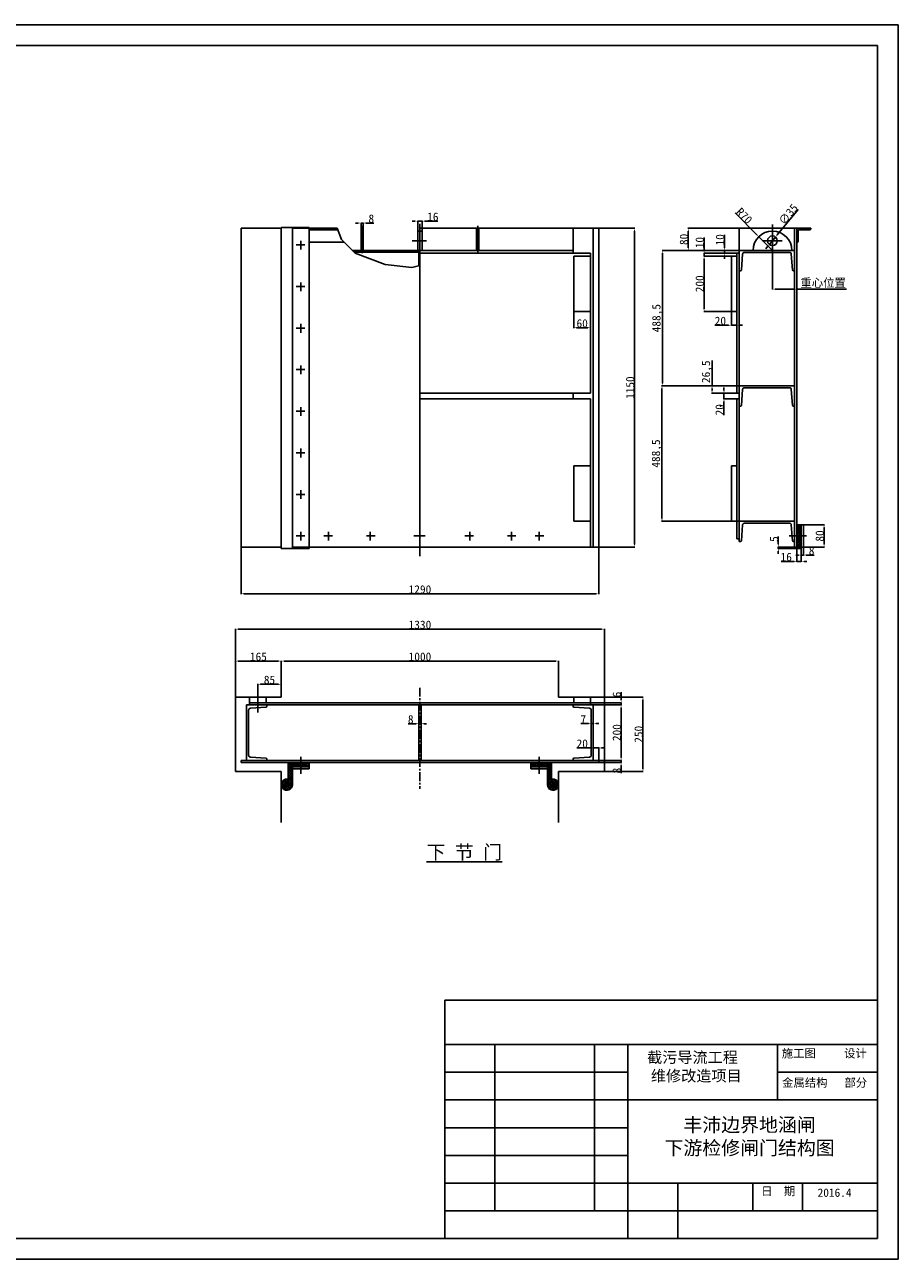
# Model space of a CAD drawing. Header units: millimetres. Extents: x -34 to 6266, y 2090 to 6545.
# Tile 2 of 2: x 3116 to 6266, y 2090 to 6545. Entities that reach past the tile are written whole.
import ezdxf

# ---------------------------------------------------------------- set-up
doc = ezdxf.new("R2010")
doc.units = ezdxf.units.MM
doc.linetypes.add('CENTER', pattern=[50.8, 31.75, -6.35, 6.35, -6.35])
doc.dimstyles.new('ISO-25', dxfattribs={"dimtxt": 30, "dimasz": 10, "dimexe": 1.25, "dimexo": 0.625, "dimtad": 1, "dimtxsty": 'Standard', "dimcen": 2.5, "dimadec": 0, "dimazin": 0, "dimtfac": 1, "dimtmove": 0, "dimatfit": 3, "dimfxl": 1, "dimarcsym": 0})

# ---------------------------------------------------------------- blocks, each defined once
blk = doc.blocks.new('*D1')
at = {"color": 0, "lineweight": -2}
for p, q in [((3895.7, 4659.7), (3895.7, 4490.2)), ((5185.7, 4659.7), (5185.7, 4490.2)), ((3905.7, 4491.5), (5175.7, 4491.5))]:
    blk.add_line(p, q, dxfattribs=at)
at = {"color": 0}
for points in [[(3905.7, 4493.2), (3905.7, 4489.8), (3895.7, 4491.5)], [(5175.7, 4493.2), (5175.7, 4489.8), (5185.7, 4491.5)]]:
    blk.add_solid(points, dxfattribs=at)
at = {"layer": 'Defpoints', "color": 0}
for p in [(3895.7, 4660.3), (5185.7, 4660.3), (5185.7, 4491.5)]:
    blk.add_point(p, dxfattribs=at)
at = {"color": 0, "insert": (4540.7, 4507.1), "char_height": 30, "attachment_point": 5}
blk.add_mtext('1290', dxfattribs=at)
blk = doc.blocks.new('*D2')
at = {"color": 0, "lineweight": -2}
for p, q in [((4040.7, 4180.7), (4040.7, 4250)), ((4050.7, 4248.7), (5030.7, 4248.7)), ((5040.7, 4212.7), (5040.7, 4250))]:
    blk.add_line(p, q, dxfattribs=at)
at = {"color": 0}
for points in [[(4050.7, 4250.4), (4050.7, 4247.1), (4040.7, 4248.7)], [(5030.7, 4250.4), (5030.7, 4247.1), (5040.7, 4248.7)]]:
    blk.add_solid(points, dxfattribs=at)
at = {"layer": 'Defpoints', "color": 0}
for p in [(5040.7, 4248.7), (5040.7, 4212), (4040.7, 4180)]:
    blk.add_point(p, dxfattribs=at)
at = {"color": 0, "insert": (4540.7, 4264.4), "char_height": 30, "attachment_point": 5}
blk.add_mtext('1000', dxfattribs=at)
blk = doc.blocks.new('*D3')
at = {"color": 0, "lineweight": -2}
for p, q in [((3875.7, 4119.1), (3875.7, 4365.2)), ((3885.7, 4364), (5195.7, 4364)), ((5205.7, 4119.1), (5205.7, 4365.2))]:
    blk.add_line(p, q, dxfattribs=at)
at = {"color": 0}
for points in [[(3885.7, 4365.6), (3885.7, 4362.3), (3875.7, 4364)], [(5195.7, 4365.6), (5195.7, 4362.3), (5205.7, 4364)]]:
    blk.add_solid(points, dxfattribs=at)
at = {"layer": 'Defpoints', "color": 0}
for p in [(5205.7, 4364), (3875.7, 4118.5), (5205.7, 4118.5)]:
    blk.add_point(p, dxfattribs=at)
at = {"color": 0, "insert": (4540.7, 4379.6), "char_height": 30, "attachment_point": 5}
blk.add_mtext('1330', dxfattribs=at)
blk = doc.blocks.new('*D4')
at = {"color": 0, "lineweight": -2}
for p, q in [((5206.3, 4118.5), (5346.2, 4118.5)), ((5344.9, 3860.4), (5344.9, 4108.5)), ((5206.3, 3850.4), (5346.2, 3850.4))]:
    blk.add_line(p, q, dxfattribs=at)
at = {"color": 0}
for points in [[(5343.3, 4108.5), (5346.6, 4108.5), (5344.9, 4118.5)], [(5343.3, 3860.4), (5346.6, 3860.4), (5344.9, 3850.4)]]:
    blk.add_solid(points, dxfattribs=at)
at = {"layer": 'Defpoints', "color": 0}
for p in [(5205.7, 4118.5), (5344.9, 4118.5), (5205.7, 3850.4)]:
    blk.add_point(p, dxfattribs=at)
at = {"color": 0, "insert": (5329.3, 3984.5), "char_height": 30, "attachment_point": 5, "rotation": 90}
blk.add_mtext('250', dxfattribs=at)
blk = doc.blocks.new('*D5')
at = {"color": 0, "lineweight": -2}
for p, q in [((3875.7, 4249.4), (3875.7, 4250)), ((4030.7, 4248.7), (3885.7, 4248.7)), ((4040.7, 4249.4), (4040.7, 4250))]:
    blk.add_line(p, q, dxfattribs=at)
at = {"color": 0}
for points in [[(3885.7, 4250.4), (3885.7, 4247.1), (3875.7, 4248.7)], [(4030.7, 4250.4), (4030.7, 4247.1), (4040.7, 4248.7)]]:
    blk.add_solid(points, dxfattribs=at)
at = {"layer": 'Defpoints', "color": 0}
for p in [(3875.7, 4248.7), (3875.7, 4248.7), (4040.7, 4248.7)]:
    blk.add_point(p, dxfattribs=at)
at = {"color": 0, "insert": (3958.2, 4264.4), "char_height": 30, "attachment_point": 5}
blk.add_mtext('165', dxfattribs=at)
blk = doc.blocks.new('*D6')
at = {"color": 0, "lineweight": -2}
for p, q in [((5186.3, 5810.3), (5315.8, 5810.3)), ((5314.5, 5800.3), (5314.5, 4670.3)), ((5186.3, 4660.3), (5315.8, 4660.3))]:
    blk.add_line(p, q, dxfattribs=at)
at = {"color": 0}
for points in [[(5312.8, 5800.3), (5316.2, 5800.3), (5314.5, 5810.3)], [(5312.8, 4670.3), (5316.2, 4670.3), (5314.5, 4660.3)]]:
    blk.add_solid(points, dxfattribs=at)
at = {"layer": 'Defpoints', "color": 0}
for p in [(5185.7, 5810.3), (5185.7, 4660.3), (5314.5, 4660.3)]:
    blk.add_point(p, dxfattribs=at)
at = {"color": 0, "insert": (5298.9, 5235.3), "char_height": 30, "attachment_point": 5, "rotation": 90}
blk.add_mtext('1150', dxfattribs=at)
blk = doc.blocks.new('*D11')
at = {"color": 0, "lineweight": -2}
for p, q in [((5691.2, 5810.3), (5507.1, 5810.3)), ((5508.4, 5800.3), (5508.4, 5740.3)), ((5691.2, 5730.3), (5507.1, 5730.3))]:
    blk.add_line(p, q, dxfattribs=at)
at = {"color": 0}
for points in [[(5506.7, 5800.3), (5510, 5800.3), (5508.4, 5810.3)], [(5506.7, 5740.3), (5510, 5740.3), (5508.4, 5730.3)]]:
    blk.add_solid(points, dxfattribs=at)
at = {"layer": 'Defpoints', "color": 0}
for p in [(5691.9, 5810.3), (5508.4, 5730.3), (5691.9, 5730.3)]:
    blk.add_point(p, dxfattribs=at)
at = {"color": 0, "insert": (5492.7, 5770.3), "char_height": 30, "attachment_point": 5, "rotation": 90}
blk.add_mtext('80', dxfattribs=at)
blk = doc.blocks.new('*D12')
at = {"color": 0, "lineweight": -2}
for p, q in [((5638.4, 5740.3), (5638.4, 5787.2)), ((5637.7, 5730.3), (5637.1, 5730.3)), ((5683.2, 5720.3), (5637.1, 5720.3)), ((5638.4, 5720.3), (5638.4, 5730.3)), ((5638.4, 5710.3), (5638.4, 5700.3))]:
    blk.add_line(p, q, dxfattribs=at)
at = {"color": 0}
for points in [[(5636.7, 5740.3), (5640, 5740.3), (5638.4, 5730.3)], [(5636.7, 5710.3), (5640, 5710.3), (5638.4, 5720.3)]]:
    blk.add_solid(points, dxfattribs=at)
at = {"layer": 'Defpoints', "color": 0}
for p in [(5638.4, 5730.3), (5638.4, 5730.3), (5683.9, 5720.3)]:
    blk.add_point(p, dxfattribs=at)
at = {"color": 0, "insert": (5622.7, 5768.8), "char_height": 30, "attachment_point": 5, "rotation": 90}
blk.add_mtext('10', dxfattribs=at)
blk = doc.blocks.new('*D13')
at = {"color": 0, "lineweight": -2}
for p, q in [((5565.3, 5730.3), (5565.3, 5777.2)), ((5682.6, 5720.3), (5564, 5720.3)), ((5683.2, 5710.3), (5564, 5710.3)), ((5565.3, 5710.3), (5565.3, 5720.3)), ((5565.3, 5700.3), (5565.3, 5690.3))]:
    blk.add_line(p, q, dxfattribs=at)
at = {"color": 0}
for points in [[(5563.6, 5730.3), (5566.9, 5730.3), (5565.3, 5720.3)], [(5563.6, 5700.3), (5566.9, 5700.3), (5565.3, 5710.3)]]:
    blk.add_solid(points, dxfattribs=at)
at = {"layer": 'Defpoints', "color": 0}
for p in [(5565.3, 5720.3), (5683.2, 5720.3), (5683.9, 5710.3)]:
    blk.add_point(p, dxfattribs=at)
at = {"color": 0, "insert": (5549.7, 5758.8), "char_height": 30, "attachment_point": 5, "rotation": 90}
blk.add_mtext('10', dxfattribs=at)
blk = doc.blocks.new('*D14')
at = {"color": 0, "lineweight": -2}
for p, q in [((5691.2, 5241.8), (5412.3, 5241.8)), ((5413.5, 5231.8), (5413.5, 4763.3)), ((5691.2, 4753.3), (5412.3, 4753.3))]:
    blk.add_line(p, q, dxfattribs=at)
at = {"color": 0}
for points in [[(5411.8, 5231.8), (5415.2, 5231.8), (5413.5, 5241.8)], [(5411.8, 4763.3), (5415.2, 4763.3), (5413.5, 4753.3)]]:
    blk.add_solid(points, dxfattribs=at)
at = {"layer": 'Defpoints', "color": 0}
for p in [(5691.9, 5241.8), (5413.5, 4753.3), (5691.9, 4753.3)]:
    blk.add_point(p, dxfattribs=at)
at = {"color": 0, "insert": (5395.4, 4997.6), "char_height": 30, "attachment_point": 5, "rotation": 90}
blk.add_mtext('488,5', dxfattribs=at)
blk = doc.blocks.new('*D15')
at = {"color": 0, "lineweight": -2}
for p, q in [((5691.2, 5730.3), (5413.9, 5730.3)), ((5415.2, 5720.3), (5415.2, 5251.8)), ((5691.2, 5241.8), (5413.9, 5241.8))]:
    blk.add_line(p, q, dxfattribs=at)
at = {"color": 0}
for points in [[(5413.5, 5720.3), (5416.8, 5720.3), (5415.2, 5730.3)], [(5413.5, 5251.8), (5416.8, 5251.8), (5415.2, 5241.8)]]:
    blk.add_solid(points, dxfattribs=at)
at = {"layer": 'Defpoints', "color": 0}
for p in [(5691.9, 5730.3), (5415.2, 5241.8), (5691.9, 5241.8)]:
    blk.add_point(p, dxfattribs=at)
at = {"color": 0, "insert": (5397.1, 5486.1), "char_height": 30, "attachment_point": 5, "rotation": 90}
blk.add_mtext('488,5', dxfattribs=at)
blk = doc.blocks.new('*D16')
at = {"color": 0, "lineweight": -2}
for p, q in [((5155.7, 3935.1), (5106.1, 3935.1)), ((5165.7, 3935.7), (5165.7, 3936.3)), ((5185.7, 3935.1), (5165.7, 3935.1)), ((5185.7, 3891.1), (5185.7, 3936.3)), ((5195.7, 3935.1), (5205.7, 3935.1))]:
    blk.add_line(p, q, dxfattribs=at)
at = {"color": 0}
for points in [[(5155.7, 3936.8), (5155.7, 3933.4), (5165.7, 3935.1)], [(5195.7, 3936.8), (5195.7, 3933.4), (5185.7, 3935.1)]]:
    blk.add_solid(points, dxfattribs=at)
at = {"layer": 'Defpoints', "color": 0}
for p in [(5165.7, 3935.1), (5165.7, 3935.1), (5185.7, 3890.5)]:
    blk.add_point(p, dxfattribs=at)
at = {"color": 0, "insert": (5125.9, 3950.7), "char_height": 30, "attachment_point": 5}
blk.add_mtext('20', dxfattribs=at)
blk = doc.blocks.new('*D18')
at = {"color": 0, "lineweight": -2}
for p, q in [((5095.7, 5509.7), (5095.7, 5450.2)), ((5145.7, 5451.5), (5105.7, 5451.5)), ((5155.7, 5454), (5155.7, 5450.2))]:
    blk.add_line(p, q, dxfattribs=at)
at = {"color": 0}
for points in [[(5105.7, 5453.1), (5105.7, 5449.8), (5095.7, 5451.5)], [(5145.7, 5453.1), (5145.7, 5449.8), (5155.7, 5451.5)]]:
    blk.add_solid(points, dxfattribs=at)
at = {"layer": 'Defpoints', "color": 0}
for p in [(5095.7, 5510.3), (5095.7, 5451.5), (5155.7, 5454.6)]:
    blk.add_point(p, dxfattribs=at)
at = {"color": 0, "insert": (5125.7, 5467.1), "char_height": 30, "attachment_point": 5}
blk.add_mtext('60', dxfattribs=at)
blk = doc.blocks.new('*D19')
at = {"color": 0, "lineweight": -2}
for p, q in [((5683.2, 5215.3), (5635.8, 5215.3)), ((5637, 5225.3), (5637, 5235.3)), ((5637, 5215.3), (5637, 5195.3)), ((5683.2, 5195.3), (5635.8, 5195.3)), ((5637, 5185.3), (5637, 5135.7))]:
    blk.add_line(p, q, dxfattribs=at)
at = {"color": 0}
for points in [[(5635.4, 5225.3), (5638.7, 5225.3), (5637, 5215.3)], [(5635.4, 5185.3), (5638.7, 5185.3), (5637, 5195.3)]]:
    blk.add_solid(points, dxfattribs=at)
at = {"layer": 'Defpoints', "color": 0}
for p in [(5683.9, 5215.3), (5637, 5195.3), (5683.9, 5195.3)]:
    blk.add_point(p, dxfattribs=at)
at = {"color": 0, "insert": (5621.4, 5155.5), "char_height": 30, "attachment_point": 5, "rotation": 90}
blk.add_mtext('20', dxfattribs=at)
blk = doc.blocks.new('*D20')
at = {"color": 0, "lineweight": -2}
for p, q in [((5593.9, 5241.8), (5593.9, 5333.6)), ((5596.1, 5241.8), (5592.6, 5241.8)), ((5683.2, 5215.3), (5592.6, 5215.3)), ((5593.9, 5225.3), (5593.9, 5231.8))]:
    blk.add_line(p, q, dxfattribs=at)
at = {"color": 0}
for points in [[(5592.2, 5231.8), (5595.5, 5231.8), (5593.9, 5241.8)], [(5592.2, 5225.3), (5595.5, 5225.3), (5593.9, 5215.3)]]:
    blk.add_solid(points, dxfattribs=at)
at = {"layer": 'Defpoints', "color": 0}
for p in [(5593.9, 5241.8), (5596.8, 5241.8), (5683.9, 5215.3)]:
    blk.add_point(p, dxfattribs=at)
at = {"color": 0, "insert": (5575.7, 5292.7), "char_height": 30, "attachment_point": 5, "rotation": 90}
blk.add_mtext('26,5', dxfattribs=at)
blk = doc.blocks.new('*D21')
at = {"color": 0, "lineweight": -2}
for p, q in [((5186.3, 3890.5), (5267.4, 3890.5)), ((5186.3, 3882.5), (5267.4, 3882.5)), ((5266.2, 3900.5), (5266.2, 3910.5)), ((5266.2, 3890.5), (5266.2, 3882.5)), ((5266.2, 3872.5), (5266.2, 3844.2))]:
    blk.add_line(p, q, dxfattribs=at)
at = {"color": 0}
for points in [[(5264.5, 3900.5), (5267.8, 3900.5), (5266.2, 3890.5)], [(5264.5, 3872.5), (5267.8, 3872.5), (5266.2, 3882.5)]]:
    blk.add_solid(points, dxfattribs=at)
at = {"layer": 'Defpoints', "color": 0}
for p in [(5185.7, 3890.5), (5185.7, 3882.5), (5266.2, 3882.5)]:
    blk.add_point(p, dxfattribs=at)
at = {"color": 0, "insert": (5250.6, 3853.4), "char_height": 30, "attachment_point": 5, "rotation": 90}
blk.add_mtext('8', dxfattribs=at)
blk = doc.blocks.new('*D22')
at = {"color": 0, "lineweight": -2}
for p, q in [((5266.2, 4108.5), (5266.2, 4136.9)), ((5156.3, 4098.5), (5267.4, 4098.5)), ((5166.3, 4090.5), (5267.4, 4090.5)), ((5266.2, 4090.5), (5266.2, 4098.5)), ((5266.2, 4080.5), (5266.2, 4070.5))]:
    blk.add_line(p, q, dxfattribs=at)
at = {"color": 0}
for points in [[(5264.5, 4108.5), (5267.8, 4108.5), (5266.2, 4098.5)], [(5264.5, 4080.5), (5267.8, 4080.5), (5266.2, 4090.5)]]:
    blk.add_solid(points, dxfattribs=at)
at = {"layer": 'Defpoints', "color": 0}
for p in [(5155.7, 4098.5), (5165.7, 4090.5), (5266.2, 4098.5)]:
    blk.add_point(p, dxfattribs=at)
at = {"color": 0, "insert": (5250.6, 4127.7), "char_height": 30, "attachment_point": 5, "rotation": 90}
blk.add_mtext('6', dxfattribs=at)
blk = doc.blocks.new('*D23')
at = {"color": 0, "lineweight": -2}
for p, q in [((4526.7, 4022.7), (4498.5, 4022.7)), ((4536.7, 4023.3), (4536.7, 4023.9)), ((4544.7, 4022.7), (4536.7, 4022.7)), ((4544.7, 4023.3), (4544.7, 4023.9)), ((4554.7, 4022.7), (4564.7, 4022.7))]:
    blk.add_line(p, q, dxfattribs=at)
at = {"color": 0}
for points in [[(4526.7, 4024.4), (4526.7, 4021), (4536.7, 4022.7)], [(4554.7, 4024.4), (4554.7, 4021), (4544.7, 4022.7)]]:
    blk.add_solid(points, dxfattribs=at)
at = {"layer": 'Defpoints', "color": 0}
for p in [(4536.7, 4022.7), (4536.7, 4022.7), (4544.7, 4022.7)]:
    blk.add_point(p, dxfattribs=at)
at = {"color": 0, "insert": (4507.6, 4038.3), "char_height": 30, "attachment_point": 5}
blk.add_mtext('8', dxfattribs=at)
blk = doc.blocks.new('*D24')
at = {"color": 0, "lineweight": -2}
for p, q in [((5899.9, 4654.7), (5899.9, 4607.3)), ((5915.9, 4654.7), (5915.9, 4607.3)), ((5889.9, 4608.5), (5842.9, 4608.5)), ((5915.9, 4608.5), (5899.9, 4608.5)), ((5925.9, 4608.5), (5935.9, 4608.5))]:
    blk.add_line(p, q, dxfattribs=at)
at = {"color": 0}
for points in [[(5889.9, 4610.2), (5889.9, 4606.9), (5899.9, 4608.5)], [(5925.9, 4610.2), (5925.9, 4606.9), (5915.9, 4608.5)]]:
    blk.add_solid(points, dxfattribs=at)
at = {"layer": 'Defpoints', "color": 0}
for p in [(5899.9, 4655.3), (5915.9, 4655.3), (5899.9, 4608.5)]:
    blk.add_point(p, dxfattribs=at)
at = {"color": 0, "insert": (5861.4, 4624.2), "char_height": 30, "attachment_point": 5}
blk.add_mtext('16', dxfattribs=at)
blk = doc.blocks.new('*D25')
at = {"color": 0, "lineweight": -2}
for p, q in [((5915.9, 4654.7), (5915.9, 4629.9)), ((5923.9, 4659.7), (5923.9, 4629.9)), ((5905.9, 4631.2), (5895.9, 4631.2)), ((5915.9, 4631.2), (5923.9, 4631.2)), ((5933.9, 4631.2), (5962.1, 4631.2))]:
    blk.add_line(p, q, dxfattribs=at)
at = {"color": 0}
for points in [[(5905.9, 4632.8), (5905.9, 4629.5), (5915.9, 4631.2)], [(5933.9, 4632.8), (5933.9, 4629.5), (5923.9, 4631.2)]]:
    blk.add_solid(points, dxfattribs=at)
at = {"layer": 'Defpoints', "color": 0}
for p in [(5915.9, 4655.3), (5923.9, 4660.3), (5923.9, 4631.2)]:
    blk.add_point(p, dxfattribs=at)
at = {"color": 0, "insert": (5953, 4646.8), "char_height": 30, "attachment_point": 5}
blk.add_mtext('8', dxfattribs=at)
blk = doc.blocks.new('*D26')
at = {"color": 0, "lineweight": -2}
for p, q in [((5832.9, 4670.3), (5832.9, 4697.7)), ((5891.2, 4660.3), (5831.7, 4660.3)), ((5899.2, 4655.3), (5831.7, 4655.3)), ((5832.9, 4655.3), (5832.9, 4660.3)), ((5832.9, 4645.3), (5832.9, 4635.3))]:
    blk.add_line(p, q, dxfattribs=at)
at = {"color": 0}
for points in [[(5831.3, 4670.3), (5834.6, 4670.3), (5832.9, 4660.3)], [(5831.3, 4645.3), (5834.6, 4645.3), (5832.9, 4655.3)]]:
    blk.add_solid(points, dxfattribs=at)
at = {"layer": 'Defpoints', "color": 0}
for p in [(5832.9, 4660.3), (5891.9, 4660.3), (5899.9, 4655.3)]:
    blk.add_point(p, dxfattribs=at)
at = {"color": 0, "insert": (5817.3, 4689), "char_height": 30, "attachment_point": 5, "rotation": 90}
blk.add_mtext('5', dxfattribs=at)
blk = doc.blocks.new('*D27')
at = {"color": 0, "lineweight": -2}
for p, q in [((5924.5, 4740.3), (5999.3, 4740.3)), ((5998.1, 4670.3), (5998.1, 4730.3)), ((5924.5, 4660.3), (5999.3, 4660.3))]:
    blk.add_line(p, q, dxfattribs=at)
at = {"color": 0}
for points in [[(5996.4, 4730.3), (5999.8, 4730.3), (5998.1, 4740.3)], [(5996.4, 4670.3), (5999.8, 4670.3), (5998.1, 4660.3)]]:
    blk.add_solid(points, dxfattribs=at)
at = {"layer": 'Defpoints', "color": 0}
for p in [(5923.9, 4740.3), (5998.1, 4740.3), (5923.9, 4660.3)]:
    blk.add_point(p, dxfattribs=at)
at = {"color": 0, "insert": (5982.5, 4700.3), "char_height": 30, "attachment_point": 5, "rotation": 90}
blk.add_mtext('80', dxfattribs=at)
blk = doc.blocks.new('*D57')
at = {"color": 0, "lineweight": -2}
for p, q in [((3955.7, 4136.7), (3955.7, 4166.4)), ((3965.7, 4165.1), (4030.7, 4165.1)), ((4040.7, 4164.6), (4040.7, 4166.4))]:
    blk.add_line(p, q, dxfattribs=at)
at = {"color": 0}
for points in [[(3965.7, 4166.8), (3965.7, 4163.5), (3955.7, 4165.1)], [(4030.7, 4166.8), (4030.7, 4163.5), (4040.7, 4165.1)]]:
    blk.add_solid(points, dxfattribs=at)
at = {"layer": 'Defpoints', "color": 0}
for p in [(4040.7, 4165.1), (4040.7, 4164), (3955.7, 4136)]:
    blk.add_point(p, dxfattribs=at)
at = {"color": 0, "insert": (3998.2, 4180.8), "char_height": 30, "attachment_point": 5}
blk.add_mtext('85', dxfattribs=at)
blk = doc.blocks.new('*D62')
at = {"color": 0, "lineweight": -2}
for p, q in [((5166.3, 4090.5), (5267.4, 4090.5)), ((5266.2, 4080.5), (5266.2, 3900.5)), ((5186.3, 3890.5), (5267.4, 3890.5))]:
    blk.add_line(p, q, dxfattribs=at)
at = {"color": 0}
for points in [[(5264.5, 4080.5), (5267.8, 4080.5), (5266.2, 4090.5)], [(5264.5, 3900.5), (5267.8, 3900.5), (5266.2, 3890.5)]]:
    blk.add_solid(points, dxfattribs=at)
at = {"layer": 'Defpoints', "color": 0}
for p in [(5165.7, 4090.5), (5185.7, 3890.5), (5266.2, 3890.5)]:
    blk.add_point(p, dxfattribs=at)
at = {"color": 0, "insert": (5250.6, 3990.5), "char_height": 30, "attachment_point": 5, "rotation": 90}
blk.add_mtext('200', dxfattribs=at)
blk = doc.blocks.new('*D63')
at = {"color": 0, "lineweight": -2}
for p, q in [((5564.7, 5710.3), (5564, 5710.3)), ((5565.3, 5520.3), (5565.3, 5700.3)), ((5663.2, 5510.3), (5564, 5510.3))]:
    blk.add_line(p, q, dxfattribs=at)
at = {"color": 0}
for points in [[(5563.6, 5700.3), (5566.9, 5700.3), (5565.3, 5710.3)], [(5563.6, 5520.3), (5566.9, 5520.3), (5565.3, 5510.3)]]:
    blk.add_solid(points, dxfattribs=at)
at = {"layer": 'Defpoints', "color": 0}
for p in [(5565.3, 5710.3), (5565.3, 5710.3), (5663.9, 5510.3)]:
    blk.add_point(p, dxfattribs=at)
at = {"color": 0, "insert": (5549.7, 5610.3), "char_height": 30, "attachment_point": 5, "rotation": 90}
blk.add_mtext('200', dxfattribs=at)
blk = doc.blocks.new('*D64')
at = {"color": 0, "lineweight": -2}
for p, q in [((5663.9, 5509.7), (5663.9, 5459.4)), ((5653.9, 5460.6), (5604.3, 5460.6)), ((5683.9, 5460.6), (5663.9, 5460.6)), ((5683.9, 5460.9), (5683.9, 5461.9)), ((5693.9, 5460.6), (5703.9, 5460.6))]:
    blk.add_line(p, q, dxfattribs=at)
at = {"color": 0}
for points in [[(5653.9, 5462.3), (5653.9, 5458.9), (5663.9, 5460.6)], [(5693.9, 5462.3), (5693.9, 5458.9), (5683.9, 5460.6)]]:
    blk.add_solid(points, dxfattribs=at)
at = {"layer": 'Defpoints', "color": 0}
for p in [(5663.9, 5510.3), (5663.9, 5460.6), (5683.9, 5460.3)]:
    blk.add_point(p, dxfattribs=at)
at = {"color": 0, "insert": (5624.1, 5476.2), "char_height": 30, "attachment_point": 5}
blk.add_mtext('20', dxfattribs=at)
blk = doc.blocks.new('*D65')
at = {"color": 0, "lineweight": -2}
for p, q in [((4318.2, 5829.4), (4308.2, 5829.4)), ((4328.2, 5810.9), (4328.2, 5830.6)), ((4328.2, 5829.4), (4336.2, 5829.4)), ((4336.2, 5810.9), (4336.2, 5830.6)), ((4346.2, 5829.4), (4374.5, 5829.4))]:
    blk.add_line(p, q, dxfattribs=at)
at = {"color": 0}
for points in [[(4318.2, 5831), (4318.2, 5827.7), (4328.2, 5829.4)], [(4346.2, 5831), (4346.2, 5827.7), (4336.2, 5829.4)]]:
    blk.add_solid(points, dxfattribs=at)
at = {"layer": 'Defpoints', "color": 0}
for p in [(4328.2, 5810.3), (4336.2, 5829.4), (4336.2, 5810.3)]:
    blk.add_point(p, dxfattribs=at)
at = {"color": 0, "insert": (4365.3, 5845), "char_height": 30, "attachment_point": 5}
blk.add_mtext('8', dxfattribs=at)
blk = doc.blocks.new('*D69')
at = {"color": 0, "lineweight": -2}
for p, q in [((5148.7, 4023.3), (5121.3, 4023.3)), ((5158.7, 4023.9), (5158.7, 4024.5)), ((5165.7, 4023.3), (5158.7, 4023.3)), ((5165.7, 4023.9), (5165.7, 4024.5)), ((5175.7, 4023.3), (5185.7, 4023.3))]:
    blk.add_line(p, q, dxfattribs=at)
at = {"color": 0}
for points in [[(5148.7, 4024.9), (5148.7, 4021.6), (5158.7, 4023.3)], [(5175.7, 4024.9), (5175.7, 4021.6), (5165.7, 4023.3)]]:
    blk.add_solid(points, dxfattribs=at)
at = {"layer": 'Defpoints', "color": 0}
for p in [(5158.7, 4023.3), (5158.7, 4023.3), (5165.7, 4023.3)]:
    blk.add_point(p, dxfattribs=at)
at = {"color": 0, "insert": (5130, 4038.9), "char_height": 30, "attachment_point": 5}
blk.add_mtext('7', dxfattribs=at)
blk = doc.blocks.new('*D72')
at = {"color": 0, "lineweight": -2}
for p, q in [((4522.7, 5836.3), (4512.7, 5836.3)), ((4532.7, 5800.9), (4532.7, 5837.5)), ((4532.7, 5836.3), (4548.7, 5836.3)), ((4548.7, 5800.9), (4548.7, 5837.5)), ((4558.7, 5836.3), (4605.6, 5836.3))]:
    blk.add_line(p, q, dxfattribs=at)
at = {"color": 0}
for points in [[(4522.7, 5838), (4522.7, 5834.6), (4532.7, 5836.3)], [(4558.7, 5838), (4558.7, 5834.6), (4548.7, 5836.3)]]:
    blk.add_solid(points, dxfattribs=at)
at = {"layer": 'Defpoints', "color": 0}
for p in [(4548.7, 5836.3), (4532.7, 5800.3), (4548.7, 5800.3)]:
    blk.add_point(p, dxfattribs=at)
at = {"color": 0, "insert": (4587.2, 5851.9), "char_height": 30, "attachment_point": 5}
blk.add_mtext('16', dxfattribs=at)
blk = doc.blocks.new('*D73')
at = {"color": 0, "lineweight": -2}
for p, q in [((5677.2, 5866), (5755.5, 5787.1)), ((5811.9, 5730.3), (5762.5, 5780))]:
    blk.add_line(p, q, dxfattribs=at)
at = {"color": 0}
blk.add_solid([(5756.7, 5788.3), (5754.3, 5785.9), (5762.5, 5780)], dxfattribs=at)
at = {"layer": 'Defpoints', "color": 0}
for p in [(5762.5, 5780), (5811.9, 5730.3)]:
    blk.add_point(p, dxfattribs=at)
at = {"color": 0, "insert": (5710.1, 5855.1), "char_height": 30, "attachment_point": 5, "rotation": 314.7783}
blk.add_mtext('R70', dxfattribs=at)
blk = doc.blocks.new('*D74')
at = {"color": 0, "lineweight": -2}
for p, q in [((5904.7, 5878), (5829.3, 5786.5)), ((5800.7, 5751.8), (5823, 5778.8)), ((5794.4, 5744.1), (5788, 5736.4))]:
    blk.add_line(p, q, dxfattribs=at)
at = {"color": 0}
for points in [[(5793.1, 5745.1), (5795.7, 5743), (5800.7, 5751.8)], [(5828, 5787.6), (5830.6, 5785.5), (5823, 5778.8)]]:
    blk.add_solid(points, dxfattribs=at)
at = {"layer": 'Defpoints', "color": 0}
for p in [(5800.7, 5751.8), (5823, 5778.8)]:
    blk.add_point(p, dxfattribs=at)
at = {"color": 0, "insert": (5868.8, 5860.8), "char_height": 30, "attachment_point": 5, "rotation": 50.5288}
blk.add_mtext('∅35', dxfattribs=at)
blk = doc.blocks.new('*D80')
at = {"color": 0, "lineweight": -2}
for p, q in [((5811.9, 5695.8), (5811.9, 5589.6)), ((5821.9, 5590.8), (5889.9, 5590.8)), ((5899.9, 5591.6), (5899.9, 5589.6)), ((5899.9, 5590.8), (6079.3, 5590.8))]:
    blk.add_line(p, q, dxfattribs=at)
at = {"color": 0}
for points in [[(5821.9, 5592.5), (5821.9, 5589.2), (5811.9, 5590.8)], [(5889.9, 5592.5), (5889.9, 5589.2), (5899.9, 5590.8)]]:
    blk.add_solid(points, dxfattribs=at)
at = {"layer": 'Defpoints', "color": 0}
for p in [(5811.9, 5696.4), (5899.9, 5592.2), (5899.9, 5590.8)]:
    blk.add_point(p, dxfattribs=at)
at = {"color": 0, "insert": (5994.6, 5611.9), "char_height": 30, "attachment_point": 5}
blk.add_mtext('{\\fFangSong|b0|i0|c134|p49;重心位置}', dxfattribs=at)

msp = doc.modelspace()

# ---------------------------------------------------------------- hatches: boundary and pattern name
h = msp.add_hatch()
h.set_pattern_fill('ANSI37', color=6, scale=1.5, style=0)
h.set_pattern_definition([(45, (1691.099, 1106.794), (-3.367596, 3.367596), []), (135, (1691.099, 1106.794), (-3.367596, -3.367596), [])])
h.paths.add_polyline_path([(5899.853, 4655.317), (5915.853, 4655.317), (5915.853, 4700.317), (5899.853, 4700.317)])
h.paths.add_polyline_path([(5915.853, 4740.317), (5899.853, 4740.317), (5899.853, 4700.317), (5915.853, 4700.317)])
h = msp.add_hatch()
h.set_pattern_fill('ANSI37', color=6, scale=1.5, style=0)
h.set_pattern_definition([(45, (1969.7777, 1106.794), (-3.367596, 3.367596), []), (135, (1969.7777, 1106.794), (-3.367596, -3.367596), [])])
h.paths.add_polyline_path([(4080.703, 3867.491), (4110.703, 3867.491), (4110.703, 3882.491), (4065.703, 3882.491), (4065.703, 3825.404, -0.43995086), (4062.442, 3822.416, 2.57111519), (4080.703, 3802.491)])
h.paths.add_polyline_path([(4063.703, 3802.491, -1), (4057.703, 3802.491, -1)], flags=16)
h.paths.add_polyline_path([(4140.703, 3882.491), (4110.703, 3882.491), (4110.703, 3867.491), (4140.703, 3867.491)])
h = msp.add_hatch()
h.set_pattern_fill('ANSI37', color=6, scale=1.5, style=0)
h.set_pattern_definition([(135, (7111.6273, 1106.794), (3.367596, 3.367596), []), (45, (7111.6273, 1106.794), (3.367596, -3.367596), [])])
h.paths.add_polyline_path([(5000.703, 3867.491), (4970.703, 3867.491), (4970.703, 3882.491), (5015.703, 3882.491), (5015.703, 3825.404, 0.43995086), (5018.963, 3822.416, -2.57111519), (5000.703, 3802.491)])
h.paths.add_polyline_path([(5017.703, 3802.491, 1), (5023.703, 3802.491, 1)], flags=16)
h.paths.add_polyline_path([(4940.703, 3882.491), (4970.703, 3882.491), (4970.703, 3867.491), (4940.703, 3867.491)])

# ---------------------------------------------------------------- linework, layer by layer
at = {"color": 1}
for p, q in [((-34.421, 6545.058), (6265.579, 6545.058)), ((6265.579, 2090.058), (6265.579, 6545.058)), ((340.579, 6470.058), (6190.579, 6470.058)), ((6190.579, 2165.058), (6190.579, 6470.058)), ((5811.853, 5824.217), (5811.853, 5696.444)), ((340.579, 2165.058), (6190.579, 2165.058)), ((-34.421, 2090.058), (6265.579, 2090.058))]:
    msp.add_line(p, q, dxfattribs=at)
for p, q in [((3895.703, 5810.317), (3895.703, 4660.317)), ((3895.703, 5810.317), (4040.703, 5810.317)), ((4040.703, 5813.317), (4040.703, 4655.317)), ((4040.703, 5813.317), (4140.703, 5813.317)), ((4080.703, 4655.317), (4080.703, 5813.317)), ((4080.703, 5810.317), (4241.759, 5810.317)), ((4140.703, 5813.317), (4140.703, 4655.317)), ((4140.703, 5805.317), (4243.685, 5805.317)), ((4257.32, 5769.921), (4241.759, 5810.317)), ((4328.203, 5810.317), (4328.203, 5730.317)), ((4328.203, 5810.317), (4336.203, 5810.317)), ((4332.203, 5819.405), (4332.203, 5720.125)), ((4336.203, 5810.317), (4336.203, 5730.317)), ((4532.703, 5800.317), (4532.703, 5730.317)), ((4532.703, 5800.317), (4548.703, 5800.317)), ((4540.703, 5826.49), (4540.703, 4626.862)), ((4540.703, 5810.317), (5185.703, 5810.317)), ((4548.703, 5800.317), (4548.703, 5730.317)), ((4745.203, 5810.317), (4745.203, 5730.317)), ((4749.203, 5819.405), (4749.203, 5720.125)), ((4753.203, 5810.317), (4753.203, 5730.317)), ((5092.703, 5720.317), (5092.703, 5810.317)), ((5165.703, 4660.317), (5165.703, 5810.317)), ((5185.703, 5810.317), (5185.703, 4660.317)), ((5691.853, 5810.317), (5691.853, 4680.317)), ((5691.853, 5810.317), (5949.853, 5810.317)), ((5891.853, 5810.317), (5891.853, 4660.317)), ((5899.853, 5810.317), (5899.853, 4660.317)), ((5904.853, 5802.817), (5904.853, 5762.817)), ((5907.353, 5805.317), (5947.353, 5805.317)), ((5949.853, 5810.317), (5949.853, 5807.817)), ((4094.49, 5750.317), (4125.129, 5750.317)), ((4110.703, 5765.21), (4110.703, 5733.713)), ((4140.703, 5760.317), (4266.924, 5760.317)), ((4307.206, 5720.035), (4257.32, 5769.921)), ((4564.884, 5765.317), (4512.122, 5765.317)), ((5776.302, 5765.317), (5846.884, 5765.317)), ((5782.191, 5765.317), (5843.907, 5765.317)), ((5899.853, 5760.317), (5902.353, 5760.317)), ((4296.924, 5730.317), (5092.703, 5730.317)), ((4303.424, 5723.817), (4540.703, 5723.817)), ((4414.806, 5680.155), (4307.206, 5720.035)), ((4536.703, 5723.817), (4536.703, 5675.439)), ((4540.703, 5720.317), (5155.703, 5720.317)), ((5095.703, 5710.317), (5095.703, 5510.317)), ((5095.703, 5710.317), (5155.703, 5710.317)), ((5155.703, 5215.317), (5155.703, 5720.317)), ((5663.853, 5710.317), (5663.853, 5510.317)), ((5663.853, 5710.317), (5683.228, 5710.317)), ((5691.853, 5720.317), (5683.853, 5720.317)), ((5683.853, 5720.317), (5683.853, 5215.317)), ((5691.853, 5730.317), (5891.853, 5730.317)), ((5699.797, 5660.102), (5703.883, 5716.82)), ((5872.841, 5723.317), (5710.865, 5723.317)), ((5883.909, 5660.102), (5879.823, 5716.82)), ((4512.022, 5668.825), (4414.806, 5680.155)), ((4512.022, 5668.825), (4540.703, 5676.51)), ((4110.703, 5615.21), (4110.703, 5583.713)), ((5691.853, 5657.317), (5696.805, 5657.317)), ((5891.853, 5657.317), (5886.901, 5657.317)), ((4094.49, 5600.317), (4125.129, 5600.317)), ((5095.703, 5510.317), (5155.703, 5510.317)), ((5663.853, 5510.317), (5683.853, 5510.317)), ((5683.853, 5509.317), (5683.853, 5322.317)), ((4094.49, 5450.317), (4125.129, 5450.317)), ((4110.703, 5465.21), (4110.703, 5433.713)), ((4110.703, 5315.21), (4110.703, 5283.713)), ((4094.49, 5300.317), (4125.129, 5300.317)), ((4540.703, 5215.317), (5092.703, 5215.317)), ((4540.703, 5215.317), (5155.703, 5215.317)), ((5092.703, 5215.317), (5092.703, 5195.317)), ((5691.853, 5215.317), (5683.853, 5215.317)), ((5691.853, 5241.817), (5891.853, 5241.817)), ((5891.853, 5241.817), (5691.853, 5241.817)), ((5699.797, 5171.602), (5703.883, 5228.32)), ((5872.841, 5234.817), (5710.865, 5234.817)), ((5883.909, 5171.602), (5879.823, 5228.32)), ((4540.703, 5195.317), (5155.703, 5195.317)), ((5155.703, 4660.317), (5155.703, 5195.317)), ((5691.853, 5195.317), (5683.853, 5195.317)), ((5683.853, 5195.317), (5683.853, 4690.317)), ((5691.853, 5168.817), (5696.805, 5168.817)), ((5891.853, 5168.817), (5886.901, 5168.817)), ((4094.49, 5150.317), (4125.129, 5150.317)), ((4094.49, 5150.317), (4125.129, 5150.317)), ((4110.703, 5165.21), (4110.703, 5133.713)), ((4110.703, 5165.21), (4110.703, 5133.713)), ((4094.49, 5000.317), (4125.129, 5000.317)), ((4094.49, 5000.317), (4125.129, 5000.317)), ((4110.703, 5015.21), (4110.703, 4983.713)), ((4110.703, 5015.21), (4110.703, 4983.713)), ((5095.703, 4953.059), (5095.703, 4753.059)), ((5095.703, 4953.059), (5155.703, 4953.059)), ((5663.853, 4953.317), (5663.853, 4753.317)), ((5663.853, 4953.317), (5683.228, 4953.317)), ((4110.703, 4865.21), (4110.703, 4833.713)), ((4110.703, 4865.21), (4110.703, 4833.713)), ((4094.49, 4850.317), (4125.129, 4850.317)), ((4094.49, 4850.317), (4125.129, 4850.317)), ((5683.853, 4790.317), (5683.853, 4690.317)), ((5095.703, 4753.059), (5155.703, 4753.059)), ((5663.853, 4753.317), (5683.853, 4753.317)), ((5891.853, 4753.317), (5691.853, 4753.317)), ((5699.797, 4683.102), (5703.883, 4739.82)), ((5872.841, 4746.317), (5710.865, 4746.317)), ((5883.909, 4683.102), (5879.823, 4739.82)), ((5899.853, 4740.317), (5899.853, 4655.317)), ((5899.853, 4740.317), (5923.853, 4740.317)), ((5915.853, 4740.317), (5915.853, 4655.317)), ((5923.853, 4740.317), (5923.853, 4660.317)), ((4094.49, 4700.317), (4125.129, 4700.317)), ((4110.703, 4715.21), (4110.703, 4683.713)), ((4194.49, 4700.317), (4225.129, 4700.317)), ((4210.703, 4715.21), (4210.703, 4683.713)), ((4348.1, 4700.317), (4379.178, 4700.317)), ((4360.703, 4715.21), (4360.703, 4683.713)), ((4519.037, 4700.317), (4559.144, 4700.317)), ((4733.305, 4700.317), (4702.227, 4700.317)), ((4720.703, 4715.21), (4720.703, 4683.713)), ((4886.915, 4700.317), (4856.276, 4700.317)), ((4870.703, 4715.21), (4870.703, 4683.713)), ((4986.915, 4700.317), (4956.276, 4700.317)), ((4970.703, 4715.21), (4970.703, 4683.713)), ((5691.853, 4690.317), (5683.853, 4690.317)), ((5691.853, 4680.317), (5696.805, 4680.317)), ((5934.382, 4700.317), (5872.372, 4700.317)), ((5891.853, 4680.317), (5886.901, 4680.317)), ((5899.853, 4700.317), (5923.853, 4700.317)), ((3895.703, 4660.317), (4040.703, 4660.317)), ((4040.703, 4655.317), (4140.703, 4655.317)), ((4080.703, 4660.317), (5185.703, 4660.317)), ((5899.853, 4660.317), (5891.853, 4660.317)), ((5899.853, 4655.317), (5915.853, 4655.317)), ((5915.853, 4660.317), (5923.853, 4660.317)), ((3925.703, 4118.491), (3985.703, 4118.491)), ((3925.703, 4118.491), (3925.703, 4090.491)), ((3955.703, 4136.032), (3955.703, 4063.002)), ((3985.703, 4098.491), (3985.703, 4118.491)), ((5095.703, 4098.491), (5095.703, 4118.491)), ((5155.703, 4118.491), (5095.703, 4118.491)), ((5095.703, 4118.491), (5155.703, 4118.491)), ((5172.703, 4118.491), (5112.703, 4118.491)), ((5155.703, 4118.491), (5155.703, 4090.491)), ((3915.703, 4090.491), (5165.703, 4090.491)), ((3915.703, 4090.491), (3915.703, 3890.491)), ((3922.703, 4071.48), (3922.703, 3909.503)), ((4025.703, 4098.491), (3925.703, 4098.491)), ((3925.703, 4098.491), (5155.703, 4098.491)), ((3925.703, 4098.491), (3925.703, 4090.491)), ((3985.918, 4082.547), (3929.2, 4078.462)), ((3988.703, 4090.491), (3988.703, 4085.54)), ((4536.703, 4090.491), (4536.703, 3890.491)), ((4544.703, 4090.491), (4544.703, 3890.491)), ((5092.703, 4090.491), (5092.703, 4085.54)), ((5095.487, 4082.547), (5152.205, 4078.462)), ((5158.703, 4071.48), (5158.703, 3909.503)), ((5165.703, 4090.491), (5165.703, 3890.491)), ((3895.703, 3890.491), (5185.703, 3890.491)), ((3895.703, 3882.491), (3895.703, 3890.491)), ((3895.703, 3882.491), (5185.703, 3882.491)), ((3985.918, 3898.435), (3929.2, 3902.521)), ((3988.703, 3890.491), (3988.703, 3895.443)), ((4065.703, 3825.404), (4065.703, 3882.491)), ((4110.703, 3903.491), (4110.703, 3841.402)), ((4140.703, 3859.491), (4140.703, 3882.491)), ((4940.703, 3859.491), (4940.703, 3882.491)), ((4970.703, 3903.491), (4970.703, 3841.402)), ((5015.703, 3825.404), (5015.703, 3882.491)), ((5092.703, 3890.491), (5092.703, 3895.443)), ((5095.487, 3898.435), (5152.205, 3902.521)), ((5185.703, 3890.491), (5185.703, 3882.491)), ((4080.703, 3802.491), (4080.703, 3867.491)), ((4080.703, 3867.491), (4140.703, 3867.491)), ((4080.703, 3859.491), (4140.703, 3859.491)), ((5000.703, 3867.491), (4940.703, 3867.491)), ((5000.703, 3859.491), (4940.703, 3859.491)), ((5000.703, 3802.491), (5000.703, 3867.491)), ((4630.595, 3025.05), (4630.595, 2165.058)), ((4630.595, 3025.05), (6190.579, 3025.05)), ((4630.595, 2865.051), (6190.579, 2865.051)), ((4810.593, 2865.051), (4810.593, 2265.057)), ((5170.589, 2865.051), (5170.589, 2265.057)), ((5290.588, 2865.051), (5290.588, 2165.058)), ((5830.583, 2865.051), (5830.583, 2665.053)), ((4630.595, 2765.052), (5290.588, 2765.052)), ((5830.583, 2765.052), (6190.579, 2765.052)), ((4630.595, 2665.053), (6190.579, 2665.053)), ((4630.595, 2565.054), (5290.588, 2565.054)), ((4630.595, 2465.055), (5290.588, 2465.055)), ((4630.595, 2365.056), (6190.579, 2365.056)), ((5470.586, 2365.056), (5470.586, 2165.058)), ((5740.583, 2365.056), (5740.583, 2265.057)), ((5920.582, 2365.056), (5920.582, 2265.057)), ((4630.595, 2265.057), (6190.579, 2265.057))]:
    msp.add_line(p, q)
at = {"color": 5}
for p, q in [((5040.703, 4118.491), (5040.703, 4212.043)), ((4040.703, 4118.491), (4040.703, 4180.043)), ((3875.703, 4118.491), (3875.703, 3850.439)), ((4040.703, 4118.491), (3875.703, 4118.491)), ((5205.703, 4118.491), (5040.703, 4118.491)), ((5205.703, 4118.491), (5205.703, 3850.439)), ((3875.703, 3850.439), (4040.703, 3850.439)), ((4040.703, 3850.439), (4040.703, 3666.468)), ((5205.703, 3850.439), (5040.703, 3850.439)), ((5040.703, 3850.439), (5040.703, 3666.505))]:
    msp.add_line(p, q, dxfattribs=at)
at = {"linetype": 'CENTER'}
msp.add_line((4540.703, 4152.478), (4540.703, 3787.201), dxfattribs=at)
for centre, radius in [((5811.853, 5765.317), 17.5), ((4060.703, 3802.491), 3), ((5020.703, 3802.491), 3)]:
    msp.add_circle(centre, radius)
for centre, radius, start, end in [((5811.853, 5730.317), 70, 0, 180), ((5907.353, 5802.817), 2.5, 90, 180), ((5947.353, 5807.817), 2.5, 270, 0), ((5902.353, 5762.817), 2.5, 270, 0), ((5710.865, 5716.317), 7, 90, 175.879844), ((5872.841, 5716.317), 7, 4.120156, 90), ((5696.805, 5660.317), 3, 270, 355.879844), ((5886.901, 5660.317), 3, 184.120156, 270), ((5710.865, 5227.817), 7, 90, 175.879844), ((5872.841, 5227.817), 7, 4.120156, 90), ((5696.805, 5171.817), 3, 270, 355.879844), ((5886.901, 5171.817), 3, 184.120156, 270), ((5710.865, 4739.317), 7, 90, 175.879844), ((5872.841, 4739.317), 7, 4.120156, 90), ((5696.805, 4683.317), 3, 270, 355.879844), ((5886.901, 4683.317), 3, 184.120156, 270), ((3929.703, 4071.48), 7, 94.120156, 180), ((3985.703, 4085.54), 3, 274.120156, 0), ((5095.703, 4085.54), 3, 180, 265.879844), ((5151.703, 4071.48), 7, 0, 85.879844), ((3929.703, 3909.503), 7, 180, 265.879844), ((3985.703, 3895.443), 3, 0, 85.879844), ((5095.703, 3895.443), 3, 94.120156, 180), ((5151.703, 3909.503), 7, 274.120156, 0), ((4060.703, 3802.491), 20, 85.011458, 0), ((4062.703, 3825.404), 3, 265.011458, 0), ((5020.703, 3802.491), 20, 180, 94.988542), ((5018.703, 3825.404), 3, 180, 274.988542)]:
    msp.add_arc(centre, radius, start, end)
for p in [(5625.074, 5168.817), (5691.853, 5168.817)]:
    msp.add_point(p)

# ---------------------------------------------------------------- texts
at = {"color": 1, "insert": (4564.533, 3584.242), "char_height": 50, "width": 693.97427, "attachment_point": 1}
msp.add_mtext('{\\fFangSong|b1|i0|c134|p49;\\L\\C256;下 节 门}', dxfattribs=at)
at = {"attachment_point": 1}
for s, insert, char_height, width in [('{\\fFangSong|b0|i0|c134|p49;施工图     设计}', (5845.409, 2848.024), 29.9997, 323.70824), ('\\pt50,99.999;  {\\fFangSong|b0|i0|c134|p49;\\H0.8x;截污导流工程\\P   维修改造项目}', (5291.837, 2838.847), 49.9995, 503.2356), ('{\\fFangSong|b0|i0|c134|p49;金属结构   部分}', (5846.574, 2742.206), 29.9997, 340.00855), ('{\\fFangSong|b0|i0|c134|p49;   丰沛边界地涵闸\\P 下游检修闸门结构图}', (5388.508, 2600.394), 49.9995, 712.20233), (' {\\fFangSong|b0|i0|c134|p49;日  期}', (5750.822, 2350.921), 29.9997, 165.07105), ('  2016.4', (5933.765, 2345.537), 29.9997, 245.70178)]:
    msp.add_mtext(s, dxfattribs=dict(at, insert=insert, char_height=char_height, width=width))

# ---------------------------------------------------------------- dimensions: what is measured, and where the dimension line sits
at = {"color": 1}
dim = msp.add_radius_dim(center=(5811.853, 5730.317), mpoint=(5762.547, 5780.006), dimstyle='ISO-25', dxfattribs=at)
dim.commit()
dim.dimension.update_dxf_attribs({"geometry": '*D73', "text_midpoint": (5698.96, 5844.087), "dimtype": 164})
dim = msp.add_diameter_dim_2p(p1=(5800.728, 5751.808), p2=(5822.977, 5778.826), dimstyle='ISO-25', dxfattribs=at)
dim.commit()
dim.dimension.update_dxf_attribs({"geometry": '*D74', "text_midpoint": (5881.73, 5850.171), "dimtype": 163})
for base, p1, p2, picture, middle in [((4336.203, 5829.381), (4328.203, 5810.317), (4336.203, 5810.317), '*D65', (4365.328, 5845.006)), ((4548.703, 5836.298), (4532.703, 5800.317), (4548.703, 5800.317), '*D72', (4587.161, 5851.923)), ((5095.703, 5451.453), (5155.703, 5454.617), (5095.703, 5510.317), '*D18', (5125.703, 5467.078)), ((5663.853, 5460.603), (5683.853, 5460.29), (5663.853, 5510.317), '*D64', (5624.061, 5476.228)), ((5185.703, 4491.485), (3895.703, 4660.317), (5185.703, 4660.317), '*D1', (4540.703, 4507.11)), ((5899.853, 4608.535), (5915.853, 4655.317), (5899.853, 4655.317), '*D24', (5861.395, 4624.16)), ((5923.853, 4631.174), (5915.853, 4655.317), (5923.853, 4660.317), '*D25', (5952.978, 4646.799)), ((5205.703, 4363.971), (3875.703, 4118.491), (5205.703, 4118.491), '*D3', (4540.703, 4379.596)), ((3875.703, 4248.745), (4040.703, 4248.745), (3875.703, 4248.745), '*D5', (3958.203, 4264.37)), ((5040.703, 4248.745), (4040.703, 4180.043), (5040.703, 4212.043), '*D2', (4540.703, 4264.37)), ((4040.703, 4165.14), (3955.703, 4136.032), (4040.703, 4163.977), '*D57', (3998.203, 4180.765)), ((4536.703, 4022.69), (4544.703, 4022.69), (4536.703, 4022.69), '*D23', (4507.578, 4038.315)), ((5158.703, 4023.27), (5165.703, 4023.27), (5158.703, 4023.27), '*D69', (5129.994, 4038.895)), ((5165.703, 3935.091), (5185.703, 3890.491), (5165.703, 3935.091), '*D16', (5125.911, 3950.716))]:
    dim = msp.add_linear_dim(base=base, p1=p1, p2=p2, dimstyle='ISO-25', dxfattribs=at)
    dim.commit()
    dim.dimension.update_dxf_attribs({"geometry": picture, "text_midpoint": middle})
for base, p1, p2, picture, middle in [((5314.516, 4660.317), (5185.703, 5810.317), (5185.703, 4660.317), '*D6', (5298.891, 5235.317)), ((5508.37, 5730.317), (5691.853, 5810.317), (5691.853, 5730.317), '*D11', (5492.745, 5770.317)), ((5565.278, 5720.317), (5683.853, 5710.317), (5683.228, 5720.317), '*D13', (5549.653, 5758.776)), ((5638.37, 5730.317), (5683.853, 5720.317), (5638.37, 5730.317), '*D12', (5622.745, 5768.776)), ((5415.179, 5241.817), (5691.853, 5730.317), (5691.853, 5241.817), '*D15', (5397.054, 5486.067)), ((5565.278, 5710.317), (5663.853, 5510.317), (5565.278, 5710.317), '*D63', (5549.653, 5610.317)), ((5593.867, 5241.817), (5683.853, 5215.317), (5596.76, 5241.817), '*D20', (5575.742, 5292.692)), ((5413.512, 4753.317), (5691.853, 5241.817), (5691.853, 4753.317), '*D14', (5395.387, 4997.567)), ((5637.027, 5195.317), (5683.853, 5215.317), (5683.853, 5195.317), '*D19', (5621.402, 5155.526)), ((5998.086, 4740.317), (5923.853, 4660.317), (5923.853, 4740.317), '*D27', (5982.461, 4700.317)), ((5832.93, 4660.317), (5899.853, 4655.317), (5891.853, 4660.317), '*D26', (5817.305, 4689.026)), ((5266.181, 3890.491), (5165.703, 4090.491), (5185.703, 3890.491), '*D62', (5250.556, 3990.491)), ((5266.181, 3882.491), (5185.703, 3890.491), (5185.703, 3882.491), '*D21', (5250.556, 3853.366))]:
    dim = msp.add_linear_dim(base=base, p1=p1, p2=p2, angle=90, dimstyle='ISO-25', dxfattribs=at)
    dim.commit()
    dim.dimension.update_dxf_attribs({"geometry": picture, "text_midpoint": middle})
dim = msp.add_linear_dim(base=(5899.853, 5590.849), p1=(5811.853, 5696.444), p2=(5899.853, 5592.197), text='{\\fFangSong|b0|i0|c134|p49;重心位置}', dimstyle='ISO-25', dxfattribs=at)
dim.commit()
dim.dimension.update_dxf_attribs({"geometry": '*D80', "text_midpoint": (5994.564, 5611.874)})
for base, p1, p2, text, picture, middle in [((5266.181, 4098.491), (5165.703, 4090.491), (5155.703, 4098.491), '6', '*D22', (5250.556, 4127.7)), ((5344.944, 4118.491), (5205.703, 3850.439), (5205.703, 4118.491), '250', '*D4', (5329.319, 3984.465))]:
    dim = msp.add_linear_dim(base=base, p1=p1, p2=p2, angle=90, text=text, dimstyle='ISO-25', dxfattribs=at)
    dim.commit()
    dim.dimension.update_dxf_attribs({"geometry": picture, "text_midpoint": middle})

doc.saveas('drawing.dxf')
